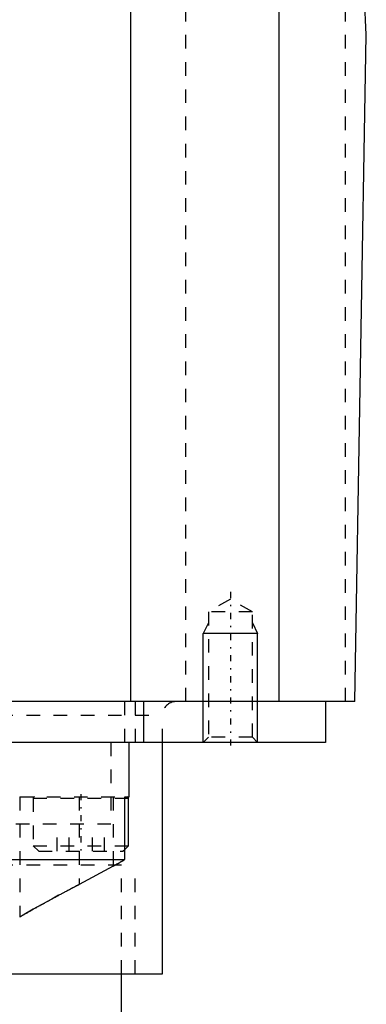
# Model space of a CAD drawing. Extents: x -70 to 70, y -1 to 571.
# Tile 11 of 14: x 32 to 58, y 180 to 253. Entities that reach past the tile are written whole.
import ezdxf

# ---------------------------------------------------------------- set-up
doc = ezdxf.new("R2010")
doc.units = 0
doc.linetypes.add('CENTER', pattern=[1.5, 0.45, -0.5, 0.05, -0.5])
doc.linetypes.add('DASHED', pattern=[2, 1, -1])
for name, color, linetype in [('AM_0', 7, 'CONTINUOUS'), ('AM_10', 7, 'CONTINUOUS'), ('AM_3', 7, 'DASHED'), ('AM_7', 7, 'CENTER')]:
    doc.layers.add(name, color=color, linetype=linetype)

msp = doc.modelspace()

# ---------------------------------------------------------------- linework, layer by layer
at = {"layer": 'AM_0', "color": 7, "linetype": 'CONTINUOUS'}
for p, q in [((58, 251.5), (50.806, 388.762)), ((51.584, 202.5), (51.584, 373.93)), ((40.682, 202.5), (40.682, 343.659)), ((57.145, 202.5), (58, 251.5)), ((57.145, 202.5), (0.158, 202.5)), ((41.645, 199.5), (41.645, 202.5)), ((55, 202.5), (55, 199.5)), ((55, 199.5), (-55, 199.5)), ((40.559, 195.5), (40.559, 199.5)), ((43, 182.5), (43, 199.5)), ((40.238, 190.893), (40.238, 195.5)), ((40.238, 195.5), (40.559, 195.5)), ((40.239, 195.4), (40.5, 195.4)), ((40.5, 191.9), (40.5, 195.4)), ((40.238, 191.638), (40.5, 191.9)), ((40.239, 191.9), (40.5, 191.9)), ((27.783, 190.893), (40.238, 190.893)), ((39.389, 190.403), (36.871, 189.067)), ((35.358, 188.262), (34.856, 187.989)), ((34.118, 187.584), (33.499, 187.239)), ((32.819, 186.854), (32.568, 186.71)), ((23.911, 182.5), (43, 182.5)), ((40, 179), (40, 182.5))]:
    msp.add_line(p, q, dxfattribs=at)
for points in [[(40.238, 190.893, 0), (40.223, 190.883, 0), (40.191, 190.863, 0), (40.156, 190.841, 0), (40.138, 190.829, 0), (40.119, 190.817, 0), (40.079, 190.793, 0), (40.037, 190.768, 0), (39.993, 190.741, 0), (39.947, 190.714, 0), (39.899, 190.687, 0), (39.874, 190.672, 0), (39.849, 190.658, 0), (39.799, 190.629, 0), (39.747, 190.6, 0), (39.694, 190.57, 0), (39.64, 190.54, 0), (39.585, 190.51, 0), (39.557, 190.494, 0), (39.529, 190.479, 0), (39.473, 190.449, 0), (39.417, 190.418, 0), (39.389, 190.403, 0)], [(39.389, 190.403, 0), (39.417, 190.418, 0), (39.473, 190.449, 0), (39.529, 190.479, 0), (39.557, 190.494, 0), (39.585, 190.51, 0), (39.639, 190.54, 0), (39.693, 190.57, 0), (39.747, 190.6, 0), (39.799, 190.629, 0), (39.849, 190.658, 0), (39.874, 190.672, 0), (39.899, 190.686, 0), (39.946, 190.714, 0), (39.993, 190.741, 0), (40.037, 190.768, 0), (40.079, 190.793, 0), (40.119, 190.817, 0), (40.138, 190.829, 0), (40.156, 190.84, 0), (40.191, 190.863, 0), (40.223, 190.883, 0), (40.238, 190.893, 0)], [(32.5, 186.671, 0), (32.5, 186.671, 0), (32.501, 186.672, 0), (32.503, 186.673, 0), (32.505, 186.674, 0), (32.506, 186.675, 0), (32.51, 186.677, 0), (32.516, 186.68, 0), (32.522, 186.684, 0), (32.529, 186.688, 0), (32.537, 186.693, 0), (32.542, 186.695, 0), (32.547, 186.698, 0), (32.557, 186.704, 0), (32.568, 186.71, 0), (32.581, 186.717, 0), (32.594, 186.725, 0), (32.608, 186.733, 0), (32.616, 186.738, 0), (32.624, 186.742, 0), (32.64, 186.751, 0), (32.657, 186.761, 0), (32.666, 186.766, 0), (32.675, 186.772, 0), (32.694, 186.782, 0), (32.714, 186.794, 0), (32.725, 186.8, 0), (32.735, 186.806, 0), (32.757, 186.818, 0), (32.78, 186.831, 0), (32.804, 186.845, 0), (32.828, 186.859, 0), (32.854, 186.874, 0), (32.867, 186.881, 0), (32.88, 186.889, 0), (32.908, 186.904, 0), (32.936, 186.92, 0), (32.965, 186.937, 0), (32.995, 186.954, 0), (33.026, 186.971, 0), (33.041, 186.98, 0), (33.057, 186.989, 0), (33.089, 187.007, 0), (33.122, 187.026, 0), (33.156, 187.045, 0), (33.191, 187.065, 0), (33.226, 187.085, 0), (33.244, 187.095, 0), (33.262, 187.105, 0), (33.299, 187.126, 0), (33.336, 187.147, 0), (33.375, 187.169, 0), (33.413, 187.191, 0), (33.453, 187.213, 0), (33.473, 187.224, 0), (33.493, 187.235, 0), (33.534, 187.258, 0), (33.576, 187.282, 0), (33.618, 187.305, 0), (33.661, 187.329, 0), (33.704, 187.353, 0), (33.726, 187.366, 0), (33.748, 187.378, 0), (33.793, 187.403, 0), (33.838, 187.428, 0), (33.861, 187.441, 0), (33.884, 187.454, 0), (33.93, 187.48, 0), (33.977, 187.506, 0), (34.001, 187.519, 0), (34.024, 187.532, 0), (34.072, 187.559, 0), (34.121, 187.585, 0), (34.17, 187.612, 0), (34.219, 187.64, 0), (34.269, 187.667, 0), (34.294, 187.681, 0), (34.319, 187.695, 0), (34.37, 187.723, 0), (34.421, 187.751, 0), (34.473, 187.78, 0), (34.525, 187.808, 0), (34.577, 187.837, 0), (34.604, 187.851, 0), (34.63, 187.866, 0), (34.683, 187.895, 0), (34.737, 187.924, 0), (34.791, 187.954, 0), (34.845, 187.984, 0), (34.9, 188.013, 0), (34.928, 188.028, 0), (34.955, 188.043, 0), (35.011, 188.074, 0), (35.066, 188.104, 0), (35.122, 188.134, 0), (35.179, 188.165, 0), (35.235, 188.195, 0), (35.264, 188.211, 0), (35.292, 188.226, 0), (35.35, 188.257, 0), (35.407, 188.288, 0), (35.465, 188.319, 0), (35.523, 188.35, 0), (35.581, 188.382, 0), (35.61, 188.397, 0), (35.639, 188.413, 0), (35.698, 188.445, 0), (35.757, 188.476, 0), (35.786, 188.492, 0), (35.816, 188.508, 0), (35.875, 188.539, 0), (35.934, 188.571, 0), (35.964, 188.587, 0), (35.994, 188.603, 0), (36.053, 188.635, 0), (36.113, 188.666, 0), (36.173, 188.698, 0), (36.233, 188.73, 0), (36.294, 188.762, 0), (36.324, 188.778, 0), (36.354, 188.794, 0), (36.414, 188.826, 0), (36.475, 188.858, 0), (36.536, 188.89, 0), (36.597, 188.922, 0), (36.657, 188.955, 0), (36.688, 188.971, 0), (36.718, 188.987, 0), (36.779, 189.019, 0), (36.84, 189.051, 0), (36.871, 189.067, 0)]]:
    msp.add_polyline3d(points, dxfattribs=at)
msp.add_arc((40.4, 195.4), 0.1, 0, 90, dxfattribs=at)
at = {"layer": 'AM_10', "color": 7, "linetype": 'CONTINUOUS'}
for p, q in [((46.379, 208.3), (46, 207.5)), ((49.621, 208.3), (50, 207.5)), ((50, 207.5), (46, 207.5)), ((46, 199.5), (46, 207.5)), ((50, 199.5), (50, 207.5))]:
    msp.add_line(p, q, dxfattribs=at)
at = {"layer": 'AM_3', "color": 6, "linetype": 'DASHED'}
for p, q in [((56.476, 202.5), (56.476, 280.583)), ((44.725, 202.5), (44.725, 257.5)), ((48, 210.036), (46.379, 209.1)), ((49.621, 209.1), (48, 210.036)), ((46.379, 209.1), (46.379, 199.879)), ((49.621, 209.1), (46.379, 209.1)), ((49.621, 199.879), (49.621, 209.1)), ((40.225, 199.5), (40.225, 202.5)), ((41, 202.5), (41, 199.5)), ((-43, 201.5), (43, 201.5)), ((43, 199.5), (43, 201.5)), ((46.379, 199.879), (46, 199.5)), ((49.621, 199.879), (46.379, 199.879)), ((50, 199.5), (49.621, 199.879)), ((39.215, 199.5), (39.215, 193.5)), ((32.5, 195.5), (32.5, 186.671)), ((32.5, 195.5), (40.238, 195.5)), ((36.871, 195.5), (36.871, 189.067)), ((39.389, 195.5), (39.389, 190.403)), ((33.5, 195.4), (33.5, 191.9)), ((33.5, 195.4), (40.239, 195.4)), ((39.215, 193.5), (-39.215, 193.5)), ((35.268, 191.5), (35.268, 193.5)), ((36.134, 191.5), (36.134, 193.5)), ((37.866, 191.5), (37.866, 193.5)), ((38.732, 191.5), (38.732, 193.5)), ((33.5, 191.9), (33.9, 191.5)), ((33.5, 191.9), (40.239, 191.9)), ((33.9, 191.5), (40.1, 191.5)), ((40.1, 191.5), (40.238, 191.638)), ((-41, 190.5), (41, 190.5)), ((40, 182.5), (40, 190.5)), ((41, 182.5), (41, 190.5)), ((36.871, 189.067), (35.358, 188.262)), ((34.856, 187.989), (34.118, 187.584)), ((33.499, 187.239), (32.819, 186.854)), ((32.568, 186.71), (32.5, 186.671))]:
    msp.add_line(p, q, dxfattribs=at)
for centre, radius in [((44, 201.5), 1), ((33.6, 195.4), 0.1)]:
    msp.add_arc(centre, radius, 90, 180, dxfattribs=at)
at = {"layer": 'AM_7', "color": 4, "linetype": 'CENTER'}
for p, q in [((48, 210.563), (48, 198.973)), ((37, 195.7), (37, 191.3))]:
    msp.add_line(p, q, dxfattribs=at)

doc.saveas('drawing.dxf')
